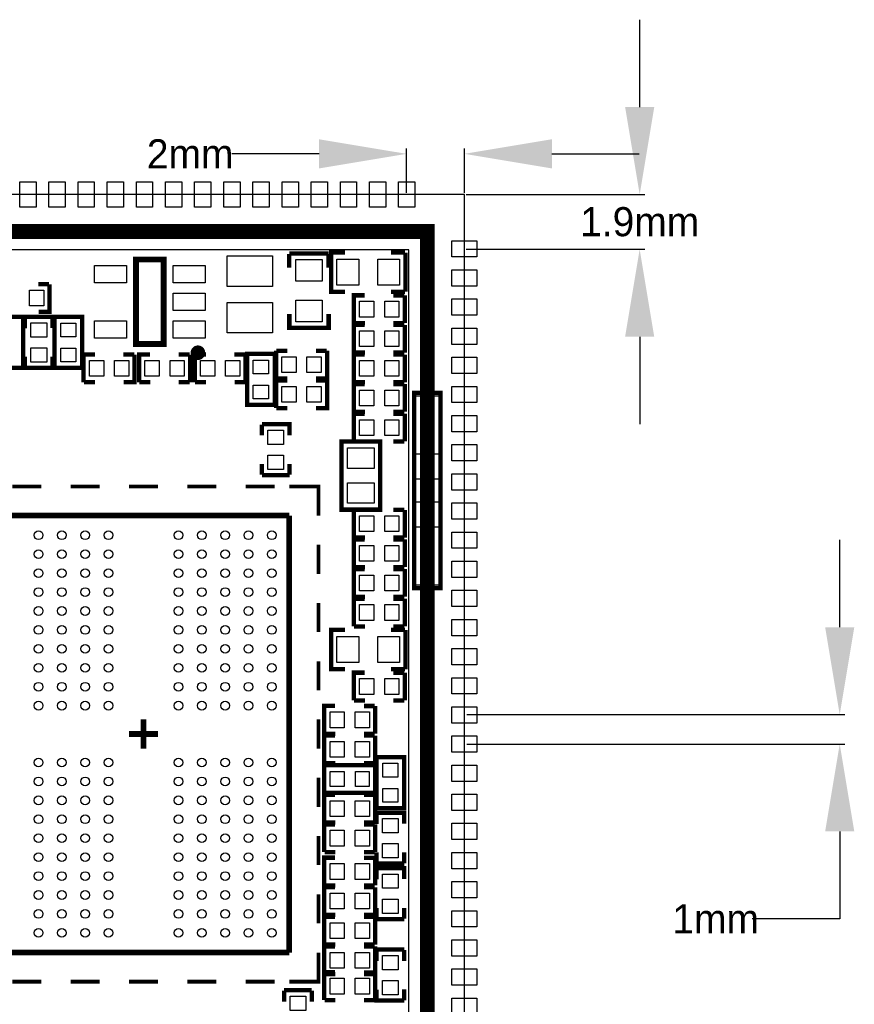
# Model space of a CAD drawing. Extents: x -7 to 161, y -5 to 58.
# Tile 6 of 13: x 46 to 75, y 19 to 53. Entities that reach past the tile are written whole.
import ezdxf

# ---------------------------------------------------------------- set-up
doc = ezdxf.new("R2010")
doc.units = 0
doc.header["$MEASUREMENT"] = 0
doc.layers.get('0').update_dxf_attribs({"linetype": 'CONTINUOUS'})
doc.layers.get('Defpoints').update_dxf_attribs({"linetype": 'CONTINUOUS'})
for name, color, linetype in [('BG_OUTLINE', 6, 'CONTINUOUS'), ('BG_SILKSCREEN_TOP', 7, 'CONTINUOUS'), ('PG_SILKSCREEN_TOP', 7, 'CONTINUOUS'), ('PIN_TOP', 3, 'CONTINUOUS')]:
    doc.layers.add(name, color=color, linetype=linetype)
doc.dimstyles.get("Standard").update_dxf_attribs({"dimtxt": 0.18, "dimasz": 0.18, "dimexe": 0.18, "dimexo": 0.0625, "dimgap": 0.09, "dimtad": 0, "dimtih": 1, "dimtoh": 1, "dimdec": 4, "dimzin": 0, "dimdsep": 46, "dimtxsty": 'STANDARD', "dimcen": 0.09, "dimadec": 0, "dimazin": 0, "dimtfac": 1, "dimtdec": 4, "dimtofl": 0, "dimtmove": 0, "dimatfit": 3, "dimfxl": 1, "dimtolj": 1, "dimtzin": 0, "dimarcsym": 0})

# ---------------------------------------------------------------- blocks, each defined once
blk = doc.blocks.new('*D10')
at = {"color": 0, "linetype": 'Continuous', "lineweight": -2, "transparency": 16777216}
for p, q in [((67.481, 50.244), (67.481, 53.244)), ((61.531, 47.244), (67.661, 47.244)), ((61.531, 45.362), (67.661, 45.362)), ((67.481, 42.362), (67.481, 39.362))]:
    blk.add_line(p, q, dxfattribs=at)
at = {"color": 0, "linetype": 'Continuous', "transparency": 16777216}
for points in [[(66.981, 50.244), (67.981, 50.244), (67.481, 47.244)], [(66.981, 42.362), (67.981, 42.362), (67.481, 45.362)]]:
    blk.add_solid(points, dxfattribs=at)
at = {"layer": 'Defpoints', "color": 0, "linetype": 'Continuous', "transparency": 16777216}
for p in [(61.468, 47.244), (61.468, 45.362), (67.481, 45.362)]:
    blk.add_point(p, dxfattribs=at)
at = {"color": 0, "linetype": 'Continuous', "transparency": 16777216, "insert": (67.481, 46.303), "char_height": 1, "attachment_point": 5}
blk.add_mtext('\\A1;1.9mm', dxfattribs=at)
blk = doc.blocks.new('*D11')
at = {"color": 0, "linetype": 'Continuous', "lineweight": -2, "transparency": 16777216}
for p, q in [((59.481, 47.306), (59.481, 48.819)), ((61.468, 47.306), (61.468, 48.819)), ((56.481, 48.639), (53.481, 48.639)), ((64.468, 48.639), (67.468, 48.639))]:
    blk.add_line(p, q, dxfattribs=at)
at = {"color": 0, "linetype": 'Continuous', "transparency": 16777216}
for points in [[(56.481, 49.139), (56.481, 48.139), (59.481, 48.639)], [(64.468, 49.139), (64.468, 48.139), (61.468, 48.639)]]:
    blk.add_solid(points, dxfattribs=at)
at = {"layer": 'Defpoints', "color": 0, "linetype": 'Continuous', "transparency": 16777216}
for p in [(59.481, 48.639), (59.481, 47.244), (61.468, 47.244)]:
    blk.add_point(p, dxfattribs=at)
at = {"color": 0, "linetype": 'Continuous', "transparency": 16777216, "insert": (52.057, 48.639), "char_height": 1, "attachment_point": 5}
blk.add_mtext('\\A1;2mm', dxfattribs=at)
blk = doc.blocks.new('*D14')
at = {"color": 0, "linetype": 'Continuous', "lineweight": -2, "transparency": 16777216}
for p, q in [((74.346, 32.387), (74.346, 35.387)), ((61.547, 29.387), (74.526, 29.387)), ((61.547, 28.378), (74.526, 28.378)), ((74.346, 25.378), (74.346, 22.378)), ((74.346, 22.378), (71.346, 22.378))]:
    blk.add_line(p, q, dxfattribs=at)
at = {"color": 0, "linetype": 'Continuous', "transparency": 16777216}
for points in [[(73.846, 32.387), (74.846, 32.387), (74.346, 29.387)], [(73.846, 25.378), (74.846, 25.378), (74.346, 28.378)]]:
    blk.add_solid(points, dxfattribs=at)
at = {"layer": 'Defpoints', "color": 0, "linetype": 'Continuous', "transparency": 16777216}
for p in [(61.484, 29.387), (61.484, 28.378), (74.346, 28.378)]:
    blk.add_point(p, dxfattribs=at)
at = {"color": 0, "linetype": 'Continuous', "transparency": 16777216, "insert": (70.089, 22.378), "char_height": 1, "attachment_point": 5}
blk.add_mtext('\\A1;1mm', dxfattribs=at)

msp = doc.modelspace()

# ---------------------------------------------------------------- linework, layer by layer
at = {"layer": 'BG_OUTLINE'}
msp.add_lwpolyline([(0.508, 0.508), (61.468, 0.508), (61.468, 47.244), (0.508, 47.244), (0.508, 0.508)], dxfattribs=at)
at = {"layer": 'BG_SILKSCREEN_TOP', "const_width": 0.508}
msp.add_lwpolyline([(1.778, 1.778), (60.198, 1.778), (60.198, 45.974), (1.778, 45.974), (1.778, 1.778)], dxfattribs=at)
at = {"layer": 'BG_SILKSCREEN_TOP'}
msp.add_lwpolyline([(2.413, 2.413), (59.563, 2.413), (59.563, 45.339), (2.413, 45.339), (2.413, 2.413)], dxfattribs=at)
at = {"layer": 'PG_SILKSCREEN_TOP'}
for points, const_width in [([(57.3659, 45.25188), (56.89092, 45.25188), (56.89092, 43.90212), (57.3659, 43.90212)], 0.15011), ([(59.42609, 45.2567), (58.95111, 45.2567)], 0.15011), ([(59.44108, 45.25188), (59.44108, 43.90212)], 0.15011), ([(51.14798, 45.01109), (51.14798, 42.11091), (50.19802, 42.11091), (50.19802, 45.01109), (51.14798, 45.01109)], 0.1999), ([(55.4543, 45.20209), (55.4543, 44.72711)], 0.15011), ([(55.45912, 45.21708), (56.80888, 45.21708)], 0.15011), ([(56.80431, 44.72711), (56.80431, 45.20209)], 0.15011), ([(47.2186, 44.1645), (46.84395, 44.1645)], 0.15011), ([(47.23003, 44.16298), (47.23003, 43.21302), (46.85513, 43.21302)], 0.15011), ([(58.95111, 43.90669), (59.42609, 43.90669)], 0.15011), ([(57.67197, 42.83202), (57.67197, 43.78198), (58.04687, 43.78198)], 0.15011), ([(59.03316, 43.78046), (59.40806, 43.78046)], 0.15011), ([(59.42203, 42.83202), (59.42203, 43.78198)], 0.15011), ([(45.37202, 41.3639), (45.37202, 43.03903), (46.32198, 43.03903), (46.32198, 41.28897), (45.37202, 41.28897), (45.37202, 41.3639)], 0.15011), ([(46.3865, 43.0276), (46.3865, 42.65295)], 0.15011), ([(46.38802, 43.03903), (47.33798, 43.03903), (47.33798, 42.66413)], 0.15011), ([(48.35398, 42.9641), (48.35398, 41.28897), (47.40402, 41.28897), (47.40402, 43.03903), (48.35398, 43.03903), (48.35398, 42.9641)], 0.15011), ([(55.45912, 43.1419), (55.45912, 42.66692), (56.80888, 42.66692), (56.80888, 43.1419)], 0.15011), ([(57.67197, 41.81602), (57.67197, 42.76598), (58.04687, 42.76598)], 0.15011), ([(57.68315, 42.8305), (58.05805, 42.8305)], 0.15011), ([(59.03316, 42.8305), (59.40806, 42.8305)], 0.15011), ([(59.03316, 42.76446), (59.40806, 42.76446)], 0.15011), ([(59.42203, 41.81602), (59.42203, 42.76598)], 0.15011), ([(55.00497, 41.87698), (55.00497, 40.92702)], 0.15011), ([(55.39384, 41.8785), (55.01869, 41.8785)], 0.15011), ([(56.7436, 41.8785), (56.36895, 41.8785)], 0.15011), ([(56.75503, 41.87698), (56.75503, 40.92702), (56.38013, 40.92702)], 0.15011), ([(46.3865, 41.67784), (46.3865, 41.30269)], 0.15011), ([(47.33646, 41.6781), (47.33646, 41.30294)], 0.15011), ([(48.40097, 41.74998), (48.40097, 40.80002)], 0.15011), ([(48.78984, 41.7515), (48.41494, 41.7515)], 0.15011), ([(50.13985, 41.7515), (49.76495, 41.7515)], 0.15011), ([(50.15103, 41.74998), (50.15103, 40.80002), (49.77613, 40.80002)], 0.15011), ([(50.30597, 40.80002), (50.30597, 41.74998), (50.68087, 41.74998)], 0.15011), ([(51.6669, 41.74846), (52.04206, 41.74846)], 0.15011), ([(52.05603, 40.80002), (52.05603, 41.74998)], 0.15011), ([(52.21097, 41.74998), (52.21097, 40.80002)], 0.15011), ([(52.59984, 41.7515), (52.22494, 41.7515)], 0.15011), ([(53.94985, 41.7515), (53.57495, 41.7515)], 0.15011), ([(53.96103, 41.74998), (53.96103, 40.80002), (53.58613, 40.80002)], 0.15011), ([(54.00802, 40.0939), (54.00802, 41.76903), (54.95798, 41.76903), (54.95798, 40.01897), (54.00802, 40.01897), (54.00802, 40.0939)], 0.15011), ([(57.67197, 40.80002), (57.67197, 41.74998), (58.04687, 41.74998)], 0.15011), ([(57.68315, 41.8145), (58.05805, 41.8145)], 0.15011), ([(59.03316, 41.8145), (59.40806, 41.8145)], 0.15011), ([(59.03316, 41.74846), (59.40806, 41.74846)], 0.15011), ([(59.42203, 40.80002), (59.42203, 41.74998)], 0.15011), ([(46.38802, 41.28897), (47.33798, 41.28897)], 0.15011), ([(55.00497, 40.86098), (55.00497, 39.91102)], 0.15011), ([(55.39384, 40.8625), (55.01869, 40.8625)], 0.15011), ([(55.3941, 40.92854), (55.01894, 40.92854)], 0.15011), ([(56.7436, 40.8625), (56.36895, 40.8625)], 0.15011), ([(56.75503, 40.86098), (56.75503, 39.91102), (56.38013, 39.91102)], 0.15011), ([(48.78984, 40.80154), (48.41494, 40.80154)], 0.15011), ([(50.3174, 40.7985), (50.69205, 40.7985)], 0.15011), ([(51.66716, 40.7985), (52.04231, 40.7985)], 0.15011), ([(52.59984, 40.80154), (52.22494, 40.80154)], 0.15011), ([(57.67197, 39.78402), (57.67197, 40.73398), (58.04687, 40.73398)], 0.15011), ([(57.68315, 40.7985), (58.05805, 40.7985)], 0.15011), ([(59.03316, 40.7985), (59.40806, 40.7985)], 0.15011), ([(59.03316, 40.73246), (59.40806, 40.73246)], 0.15011), ([(59.42203, 39.78402), (59.42203, 40.73398)], 0.15011), ([(60.64809, 40.43401), (60.64809, 33.73399), (59.74791, 33.73399), (59.74791, 40.43401), (60.64809, 40.43401)], 0.15011), ([(55.3941, 39.91254), (55.01894, 39.91254)], 0.15011), ([(57.67197, 38.76802), (57.67197, 39.71798), (58.04687, 39.71798)], 0.15011), ([(57.68315, 39.7825), (58.05805, 39.7825)], 0.15011), ([(59.0329, 39.71646), (59.40806, 39.71646)], 0.15011), ([(59.03316, 39.7825), (59.40806, 39.7825)], 0.15011), ([(59.42203, 38.76802), (59.42203, 39.71798)], 0.15011), ([(54.5145, 39.3446), (54.5145, 38.96995)], 0.15011), ([(54.51602, 39.35603), (55.46598, 39.35603), (55.46598, 38.98113)], 0.15011), ([(58.5724, 38.63365), (58.5724, 36.4236), (57.2516, 36.4236), (57.2516, 38.7604), (58.5724, 38.7604), (58.5724, 38.63365)], 0.15011), ([(57.6834, 38.7665), (58.05805, 38.7665)], 0.15011), ([(59.03316, 38.7665), (59.40831, 38.7665)], 0.15011), ([(54.5145, 37.99484), (54.5145, 37.61969)], 0.15011), ([(55.46446, 37.9951), (55.46446, 37.61994)], 0.15011), ([(54.51602, 37.60597), (55.46598, 37.60597)], 0.15011), ([(45.95546, 37.22065), (46.95546, 37.22065)], 0.127), ([(47.95545, 37.22065), (48.95545, 37.22065)], 0.127), ([(49.95545, 37.22065), (50.9557, 37.22065)], 0.127), ([(51.9557, 37.22065), (52.9557, 37.22065)], 0.127), ([(53.9557, 37.22065), (54.95569, 37.22065)], 0.127), ([(55.45557, 37.22065), (56.45556, 37.22065), (56.45556, 36.22065)], 0.127), ([(45.45559, 36.22065), (55.45557, 36.22065)], 0.1999), ([(55.45557, 36.22065), (55.45557, 21.22043)], 0.1999), ([(57.67197, 35.46602), (57.67197, 36.41598), (58.04687, 36.41598)], 0.15011), ([(59.03316, 36.41446), (59.40806, 36.41446)], 0.15011), ([(59.42203, 35.46602), (59.42203, 36.41598)], 0.15011), ([(57.68315, 35.4645), (58.05805, 35.4645)], 0.15011), ([(59.03316, 35.4645), (59.40806, 35.4645)], 0.15011), ([(56.45556, 34.22066), (56.45556, 35.22066)], 0.127), ([(57.67197, 34.45002), (57.67197, 35.39998), (58.04687, 35.39998)], 0.15011), ([(59.0329, 35.39846), (59.40806, 35.39846)], 0.15011), ([(59.42203, 34.45002), (59.42203, 35.39998)], 0.15011), ([(57.6834, 34.4485), (58.05805, 34.4485)], 0.15011), ([(59.03316, 34.4485), (59.40831, 34.4485)], 0.15011), ([(57.67197, 33.43402), (57.67197, 34.38398), (58.04687, 34.38398)], 0.15011), ([(59.03316, 34.38246), (59.40806, 34.38246)], 0.15011), ([(59.42203, 33.43402), (59.42203, 34.38398)], 0.15011), ([(57.68315, 33.4325), (58.05805, 33.4325)], 0.15011), ([(59.03316, 33.4325), (59.40806, 33.4325)], 0.15011), ([(56.45556, 32.22066), (56.45556, 33.22066)], 0.127), ([(57.67197, 32.41802), (57.67197, 33.36798), (58.04687, 33.36798)], 0.15011), ([(59.03316, 33.36646), (59.40806, 33.36646)], 0.15011), ([(59.42203, 32.41802), (59.42203, 33.36798)], 0.15011), ([(57.68315, 32.4165), (58.05805, 32.4165)], 0.15011), ([(59.03316, 32.4165), (59.40806, 32.4165)], 0.15011), ([(57.3659, 32.29788), (56.89092, 32.29788), (56.89092, 30.94812), (57.3659, 30.94812)], 0.15011), ([(59.42609, 32.3027), (58.95111, 32.3027)], 0.15011), ([(59.44108, 32.29788), (59.44108, 30.94812)], 0.15011), ([(56.45556, 30.22067), (56.45556, 31.22066)], 0.127), ([(57.67197, 29.87802), (57.67197, 30.82798), (58.04687, 30.82798)], 0.15011), ([(58.95111, 30.95269), (59.42609, 30.95269)], 0.15011), ([(59.03316, 30.82646), (59.40806, 30.82646)], 0.15011), ([(59.42203, 29.87802), (59.42203, 30.82798)], 0.15011), ([(56.65597, 28.73502), (56.65597, 29.68498), (57.03087, 29.68498)], 0.15011), ([(57.68315, 29.8765), (58.05805, 29.8765)], 0.15011), ([(58.01716, 29.68346), (58.39206, 29.68346)], 0.15011), ([(58.40603, 28.73502), (58.40603, 29.68498)], 0.15011), ([(59.03316, 29.8765), (59.40806, 29.8765)], 0.15011), ([(50.45558, 28.72054), (50.45558, 29.22067)], 0.1999), ([(56.45556, 28.22042), (56.45556, 29.22067)], 0.127), ([(49.95545, 28.72054), (50.45558, 28.72054)], 0.1999), ([(50.45558, 28.72054), (50.9557, 28.72054)], 0.1999), ([(50.45558, 28.22042), (50.45558, 28.72054)], 0.1999), ([(56.65597, 27.71902), (56.65597, 28.66898), (57.03087, 28.66898)], 0.15011), ([(56.66715, 28.7335), (57.04205, 28.7335)], 0.15011), ([(58.01716, 28.7335), (58.39206, 28.7335)], 0.15011), ([(58.01716, 28.66746), (58.39206, 28.66746)], 0.15011), ([(58.40603, 27.71902), (58.40603, 28.66898)], 0.15011), ([(58.3311, 26.70302), (56.65597, 26.70302), (56.65597, 27.65298), (58.40603, 27.65298), (58.40603, 26.70302), (58.3311, 26.70302)], 0.15011), ([(56.66715, 27.7175), (57.04205, 27.7175)], 0.15011), ([(58.01716, 27.7175), (58.39206, 27.7175)], 0.15011), ([(58.45302, 26.2509), (58.45302, 27.92603), (59.40298, 27.92603), (59.40298, 26.17597), (58.45302, 26.17597), (58.45302, 26.2509)], 0.15011), ([(56.45556, 26.22042), (56.45556, 27.22042)], 0.127), ([(56.65597, 25.68702), (56.65597, 26.63698), (57.03087, 26.63698)], 0.15011), ([(58.01716, 26.63546), (58.39206, 26.63546)], 0.15011), ([(58.40603, 25.68702), (58.40603, 26.63698)], 0.15011), ([(58.4515, 26.00985), (58.4515, 25.63495)], 0.15011), ([(58.45302, 26.02103), (59.40298, 26.02103), (59.40298, 25.64613)], 0.15011), ([(56.65597, 24.67102), (56.65597, 25.62098), (57.03087, 25.62098)], 0.15011), ([(56.66715, 25.6855), (57.04205, 25.6855)], 0.15011), ([(58.0169, 25.61946), (58.39206, 25.61946)], 0.15011), ([(58.01716, 25.6855), (58.39206, 25.6855)], 0.15011), ([(58.40603, 24.67102), (58.40603, 25.62098)], 0.15011), ([(56.45556, 24.22042), (56.45556, 25.22042)], 0.127), ([(56.6674, 24.6695), (57.04205, 24.6695)], 0.15011), ([(58.01716, 24.6695), (58.39231, 24.6695)], 0.15011), ([(58.4515, 24.65984), (58.4515, 24.28494)], 0.15011), ([(59.40146, 24.65984), (59.40146, 24.28494)], 0.15011), ([(56.65597, 23.52802), (56.65597, 24.47798), (57.03087, 24.47798)], 0.15011), ([(58.0169, 24.47646), (58.39206, 24.47646)], 0.15011), ([(58.40603, 23.52802), (58.40603, 24.47798)], 0.15011), ([(58.45302, 24.27097), (59.40298, 24.27097)], 0.15011), ([(58.4515, 24.1046), (58.4515, 23.72995)], 0.15011), ([(58.45302, 24.11603), (59.40298, 24.11603), (59.40298, 23.74113)], 0.15011), ([(56.65597, 22.51202), (56.65597, 23.46198), (57.03087, 23.46198)], 0.15011), ([(56.6674, 23.5265), (57.04205, 23.5265)], 0.15011), ([(58.01716, 23.5265), (58.39231, 23.5265)], 0.15011), ([(58.01716, 23.46046), (58.39206, 23.46046)], 0.15011), ([(58.40603, 22.51202), (58.40603, 23.46198)], 0.15011), ([(56.45556, 22.22043), (56.45556, 23.22043)], 0.127), ([(58.4515, 22.75484), (58.4515, 22.37969)], 0.15011), ([(59.40146, 22.7551), (59.40146, 22.37994)], 0.15011), ([(56.65597, 21.49602), (56.65597, 22.44598), (57.03087, 22.44598)], 0.15011), ([(56.66715, 22.5105), (57.04205, 22.5105)], 0.15011), ([(58.01716, 22.5105), (58.39206, 22.5105)], 0.15011), ([(58.01716, 22.44446), (58.39206, 22.44446)], 0.15011), ([(58.40603, 21.49602), (58.40603, 22.44598)], 0.15011), ([(58.45302, 22.36597), (59.40298, 22.36597)], 0.15011), ([(55.45557, 21.22043), (45.45559, 21.22043)], 0.1999), ([(56.65597, 20.48002), (56.65597, 21.42998), (57.03087, 21.42998)], 0.15011), ([(56.66715, 21.4945), (57.04205, 21.4945)], 0.15011), ([(58.01716, 21.4945), (58.39206, 21.4945)], 0.15011), ([(58.01716, 21.42846), (58.39206, 21.42846)], 0.15011), ([(58.40603, 20.48002), (58.40603, 21.42998)], 0.15011), ([(59.40298, 21.32203), (58.45302, 21.32203)], 0.15011), ([(58.45454, 20.93316), (58.45454, 21.30806)], 0.15011), ([(59.4045, 20.93316), (59.4045, 21.30806)], 0.15011), ([(56.45556, 21.22043), (56.45556, 20.22043), (55.45557, 20.22043)], 0.127), ([(45.95546, 20.22043), (46.95546, 20.22043)], 0.127), ([(47.95545, 20.22043), (48.95545, 20.22043)], 0.127), ([(49.95545, 20.22043), (50.9557, 20.22043)], 0.127), ([(51.9557, 20.22043), (52.9557, 20.22043)], 0.127), ([(53.9557, 20.22043), (54.95569, 20.22043)], 0.127), ([(56.65597, 19.59102), (56.65597, 20.54098), (57.03087, 20.54098)], 0.15011), ([(56.66715, 20.4785), (57.04205, 20.4785)], 0.15011), ([(58.0169, 20.53946), (58.39206, 20.53946)], 0.15011), ([(58.01716, 20.4785), (58.39206, 20.4785)], 0.15011), ([(58.40603, 19.59102), (58.40603, 20.54098)], 0.15011), ([(56.22798, 19.92503), (55.27802, 19.92503)], 0.15011), ([(55.27954, 19.53616), (55.27954, 19.91106)], 0.15011), ([(56.2295, 19.53616), (56.2295, 19.91106)], 0.15011), ([(59.40298, 19.57197), (58.45302, 19.57197), (58.45302, 19.94687)], 0.15011), ([(59.4045, 19.58315), (59.4045, 19.95805)], 0.15011), ([(56.6674, 19.5895), (57.04205, 19.5895)], 0.15011), ([(58.01716, 19.5895), (58.39231, 19.5895)], 0.15011)]:
    msp.add_lwpolyline(points, dxfattribs=dict(at, const_width=const_width))
at = {"layer": 'PG_SILKSCREEN_TOP', "const_width": 0.24994}
msp.add_lwpolyline([(52.44821, 41.81094, 1.000479), (52.19776, 41.81094, 0.999521), (52.44821, 41.81094)], format="xyb", dxfattribs=at)
at = {"layer": 'PIN_TOP'}
for points in [[(46.76851, 47.67504), (46.76851, 46.81296), (46.20971, 46.81296), (46.20971, 47.67504)], [(47.76851, 47.67504), (47.76851, 46.81296), (47.20971, 46.81296), (47.20971, 47.67504)], [(48.76851, 47.67504), (48.76851, 46.81296), (48.20971, 46.81296), (48.20971, 47.67504)], [(49.76851, 47.67504), (49.76851, 46.81296), (49.20971, 46.81296), (49.20971, 47.67504)], [(50.7685, 47.67504), (50.7685, 46.81296), (50.2097, 46.81296), (50.2097, 47.67504)], [(51.7685, 47.67504), (51.7685, 46.81296), (51.2097, 46.81296), (51.2097, 47.67504)], [(52.7685, 47.67504), (52.7685, 46.81296), (52.2097, 46.81296), (52.2097, 47.67504)], [(53.7685, 47.67504), (53.7685, 46.81296), (53.2097, 46.81296), (53.2097, 47.67504)], [(54.7685, 47.67504), (54.7685, 46.81296), (54.2097, 46.81296), (54.2097, 47.67504)], [(55.76849, 47.67504), (55.76849, 46.81296), (55.20969, 46.81296), (55.20969, 47.67504)], [(56.76849, 47.67504), (56.76849, 46.81296), (56.20969, 46.81296), (56.20969, 47.67504)], [(57.76849, 47.67504), (57.76849, 46.81296), (57.20969, 46.81296), (57.20969, 47.67504)], [(58.76849, 47.67504), (58.76849, 46.81296), (58.20969, 46.81296), (58.20969, 47.67504)], [(59.76849, 47.67504), (59.76849, 46.81296), (59.20969, 46.81296), (59.20969, 47.67504)], [(61.89904, 45.0977), (61.03696, 45.0977), (61.03696, 45.6565), (61.89904, 45.6565)], [(53.32705, 44.09008), (53.32705, 45.14012), (54.87695, 45.14012), (54.87695, 44.09008)], [(56.58396, 45.01705), (56.58396, 44.26699), (55.68404, 44.26699), (55.68404, 45.01705)], [(57.84101, 44.12704), (57.09094, 44.12704), (57.09094, 45.02696), (57.84101, 45.02696)], [(59.24106, 44.12704), (58.49099, 44.12704), (58.49099, 45.02696), (59.24106, 45.02696)], [(49.87303, 44.81093), (49.87303, 44.21099), (48.77295, 44.21099), (48.77295, 44.81093)], [(52.57305, 44.81093), (52.57305, 44.21099), (51.47297, 44.21099), (51.47297, 44.81093)], [(61.89904, 44.0977), (61.03696, 44.0977), (61.03696, 44.6565), (61.89904, 44.6565)], [(46.54004, 43.958), (47.03, 43.958), (47.03, 43.418), (46.54004, 43.418)], [(52.57305, 43.86097), (52.57305, 43.26103), (51.47297, 43.26103), (51.47297, 43.86097)], [(56.58396, 43.61701), (56.58396, 42.86695), (55.68404, 42.86695), (55.68404, 43.61701)], [(61.89904, 43.0977), (61.03696, 43.0977), (61.03696, 43.6565), (61.89904, 43.6565)], [(53.32705, 42.48988), (53.32705, 43.53992), (54.87695, 43.53992), (54.87695, 42.48988)], [(58.36196, 43.037), (57.87199, 43.037), (57.87199, 43.577), (58.36196, 43.577)], [(59.22201, 43.037), (58.73204, 43.037), (58.73204, 43.577), (59.22201, 43.577)], [(46.593, 42.34891), (46.593, 42.83888), (47.133, 42.83888), (47.133, 42.34891)], [(47.6189, 42.35907), (47.6189, 42.82897), (48.13884, 42.82897), (48.13884, 42.35907)], [(49.87303, 42.91101), (49.87303, 42.31107), (48.77295, 42.31107), (48.77295, 42.91101)], [(52.57305, 42.91101), (52.57305, 42.31107), (51.47297, 42.31107), (51.47297, 42.91101)], [(61.89904, 42.09771), (61.03696, 42.09771), (61.03696, 42.65651), (61.89904, 42.65651)], [(58.36196, 42.021), (57.87199, 42.021), (57.87199, 42.561), (58.36196, 42.561)], [(59.22201, 42.021), (58.73204, 42.021), (58.73204, 42.561), (59.22201, 42.561)], [(46.593, 41.48887), (46.593, 41.97883), (47.133, 41.97883), (47.133, 41.48887)], [(47.6189, 41.49903), (47.6189, 41.96893), (48.13884, 41.96893), (48.13884, 41.49903)], [(55.20499, 41.672), (55.69496, 41.672), (55.69496, 41.132), (55.20499, 41.132)], [(56.06504, 41.672), (56.55501, 41.672), (56.55501, 41.132), (56.06504, 41.132)], [(61.89904, 41.09771), (61.03696, 41.09771), (61.03696, 41.65651), (61.89904, 41.65651)], [(48.60099, 41.545), (49.09096, 41.545), (49.09096, 41.005), (48.60099, 41.005)], [(49.46104, 41.545), (49.95101, 41.545), (49.95101, 41.005), (49.46104, 41.005)], [(50.99596, 41.005), (50.50599, 41.005), (50.50599, 41.545), (50.99596, 41.545)], [(51.856, 41.005), (51.36604, 41.005), (51.36604, 41.545), (51.856, 41.545)], [(52.41099, 41.545), (52.90096, 41.545), (52.90096, 41.005), (52.41099, 41.005)], [(53.27104, 41.545), (53.761, 41.545), (53.761, 41.005), (53.27104, 41.005)], [(54.74297, 41.55897), (54.74297, 41.08907), (54.22303, 41.08907), (54.22303, 41.55897)], [(58.36196, 41.005), (57.87199, 41.005), (57.87199, 41.545), (58.36196, 41.545)], [(59.22201, 41.005), (58.73204, 41.005), (58.73204, 41.545), (59.22201, 41.545)], [(54.74297, 40.69893), (54.74297, 40.22903), (54.22303, 40.22903), (54.22303, 40.69893)], [(55.20499, 40.656), (55.69496, 40.656), (55.69496, 40.116), (55.20499, 40.116)], [(56.06504, 40.656), (56.55501, 40.656), (56.55501, 40.116), (56.06504, 40.116)], [(61.89904, 40.09771), (61.03696, 40.09771), (61.03696, 40.65651), (61.89904, 40.65651)], [(58.36196, 39.989), (57.87199, 39.989), (57.87199, 40.529), (58.36196, 40.529)], [(59.22201, 39.989), (58.73204, 39.989), (58.73204, 40.529), (59.22201, 40.529)], [(59.79795, 38.33393), (59.79795, 40.33393), (60.59805, 40.33393), (60.59805, 38.33393)], [(61.89904, 39.09771), (61.03696, 39.09771), (61.03696, 39.65651), (61.89904, 39.65651)], [(58.36196, 38.973), (57.87199, 38.973), (57.87199, 39.513), (58.36196, 39.513)], [(59.22201, 38.973), (58.73204, 38.973), (58.73204, 39.513), (59.22201, 39.513)], [(54.721, 38.66591), (54.721, 39.15588), (55.261, 39.15588), (55.261, 38.66591)], [(57.45201, 37.84194), (57.45201, 38.54196), (58.37199, 38.54196), (58.37199, 37.84194)], [(61.89904, 38.09771), (61.03696, 38.09771), (61.03696, 38.65651), (61.89904, 38.65651)], [(54.721, 37.80587), (54.721, 38.29583), (55.261, 38.29583), (55.261, 37.80587)], [(61.89904, 37.09772), (61.03696, 37.09772), (61.03696, 37.65652), (61.89904, 37.65652)], [(57.45201, 36.64204), (57.45201, 37.34206), (58.37199, 37.34206), (58.37199, 36.64204)], [(59.79795, 37.48405), (60.59805, 37.48405), (60.59805, 36.68395), (59.79795, 36.68395)], [(61.89904, 36.09772), (61.03696, 36.09772), (61.03696, 36.65652), (61.89904, 36.65652)], [(58.36196, 35.671), (57.87199, 35.671), (57.87199, 36.211), (58.36196, 36.211)], [(59.22201, 35.671), (58.73204, 35.671), (58.73204, 36.211), (59.22201, 36.211)], [(59.79795, 33.83407), (59.79795, 35.83407), (60.59805, 35.83407), (60.59805, 33.83407)], [(61.89904, 35.09772), (61.03696, 35.09772), (61.03696, 35.65652), (61.89904, 35.65652)], [(58.36196, 34.655), (57.87199, 34.655), (57.87199, 35.195), (58.36196, 35.195)], [(59.22201, 34.655), (58.73204, 34.655), (58.73204, 35.195), (59.22201, 35.195)], [(61.89904, 34.09772), (61.03696, 34.09772), (61.03696, 34.65652), (61.89904, 34.65652)], [(58.36196, 33.639), (57.87199, 33.639), (57.87199, 34.179), (58.36196, 34.179)], [(59.22201, 33.639), (58.73204, 33.639), (58.73204, 34.179), (59.22201, 34.179)], [(61.89904, 33.09772), (61.03696, 33.09772), (61.03696, 33.65652), (61.89904, 33.65652)], [(58.36196, 32.623), (57.87199, 32.623), (57.87199, 33.163), (58.36196, 33.163)], [(59.22201, 32.623), (58.73204, 32.623), (58.73204, 33.163), (59.22201, 33.163)], [(61.89904, 32.09773), (61.03696, 32.09773), (61.03696, 32.65653), (61.89904, 32.65653)], [(57.84101, 31.17304), (57.09094, 31.17304), (57.09094, 32.07296), (57.84101, 32.07296)], [(59.24106, 31.17304), (58.49099, 31.17304), (58.49099, 32.07296), (59.24106, 32.07296)], [(61.89904, 31.09773), (61.03696, 31.09773), (61.03696, 31.65653), (61.89904, 31.65653)], [(58.36196, 30.083), (57.87199, 30.083), (57.87199, 30.623), (58.36196, 30.623)], [(59.22201, 30.083), (58.73204, 30.083), (58.73204, 30.623), (59.22201, 30.623)], [(61.89904, 30.09773), (61.03696, 30.09773), (61.03696, 30.65653), (61.89904, 30.65653)], [(57.34596, 28.94), (56.85599, 28.94), (56.85599, 29.48), (57.34596, 29.48)], [(58.20601, 28.94), (57.71604, 28.94), (57.71604, 29.48), (58.20601, 29.48)], [(61.89904, 29.09773), (61.03696, 29.09773), (61.03696, 29.65653), (61.89904, 29.65653)], [(57.34596, 27.924), (56.85599, 27.924), (56.85599, 28.464), (57.34596, 28.464)], [(58.20601, 27.924), (57.71604, 27.924), (57.71604, 28.464), (58.20601, 28.464)], [(61.89904, 28.09773), (61.03696, 28.09773), (61.03696, 28.65653), (61.89904, 28.65653)], [(56.86603, 27.43797), (57.33593, 27.43797), (57.33593, 26.91803), (56.86603, 26.91803)], [(57.72607, 27.43797), (58.19597, 27.43797), (58.19597, 26.91803), (57.72607, 26.91803)], [(59.18797, 27.71597), (59.18797, 27.24607), (58.66803, 27.24607), (58.66803, 27.71597)], [(61.89904, 27.09774), (61.03696, 27.09774), (61.03696, 27.65654), (61.89904, 27.65654)], [(59.18797, 26.85593), (59.18797, 26.38603), (58.66803, 26.38603), (58.66803, 26.85593)], [(57.34596, 25.892), (56.85599, 25.892), (56.85599, 26.432), (57.34596, 26.432)], [(58.20601, 25.892), (57.71604, 25.892), (57.71604, 26.432), (58.20601, 26.432)], [(61.89904, 26.09774), (61.03696, 26.09774), (61.03696, 26.65654), (61.89904, 26.65654)], [(58.658, 25.33091), (58.658, 25.82088), (59.198, 25.82088), (59.198, 25.33091)], [(57.34596, 24.876), (56.85599, 24.876), (56.85599, 25.416), (57.34596, 25.416)], [(58.20601, 24.876), (57.71604, 24.876), (57.71604, 25.416), (58.20601, 25.416)], [(61.89904, 25.09774), (61.03696, 25.09774), (61.03696, 25.65654), (61.89904, 25.65654)], [(58.658, 24.47087), (58.658, 24.96083), (59.198, 24.96083), (59.198, 24.47087)], [(61.89904, 24.09774), (61.03696, 24.09774), (61.03696, 24.65654), (61.89904, 24.65654)], [(57.34596, 23.733), (56.85599, 23.733), (56.85599, 24.273), (57.34596, 24.273)], [(58.20601, 23.733), (57.71604, 23.733), (57.71604, 24.273), (58.20601, 24.273)], [(58.658, 23.42591), (58.658, 23.91588), (59.198, 23.91588), (59.198, 23.42591)], [(61.89904, 23.09774), (61.03696, 23.09774), (61.03696, 23.65654), (61.89904, 23.65654)], [(57.34596, 22.717), (56.85599, 22.717), (56.85599, 23.257), (57.34596, 23.257)], [(58.20601, 22.717), (57.71604, 22.717), (57.71604, 23.257), (58.20601, 23.257)], [(58.658, 22.56587), (58.658, 23.05583), (59.198, 23.05583), (59.198, 22.56587)], [(61.89904, 22.09775), (61.03696, 22.09775), (61.03696, 22.65655), (61.89904, 22.65655)], [(57.34596, 21.701), (56.85599, 21.701), (56.85599, 22.241), (57.34596, 22.241)], [(58.20601, 21.701), (57.71604, 21.701), (57.71604, 22.241), (58.20601, 22.241)], [(61.89904, 21.09775), (61.03696, 21.09775), (61.03696, 21.65655), (61.89904, 21.65655)], [(57.34596, 20.685), (56.85599, 20.685), (56.85599, 21.225), (57.34596, 21.225)], [(58.20601, 20.685), (57.71604, 20.685), (57.71604, 21.225), (58.20601, 21.225)], [(59.198, 21.12201), (59.198, 20.63204), (58.658, 20.63204), (58.658, 21.12201)], [(61.89904, 20.09775), (61.03696, 20.09775), (61.03696, 20.65655), (61.89904, 20.65655)], [(57.34596, 19.796), (56.85599, 19.796), (56.85599, 20.336), (57.34596, 20.336)], [(58.20601, 19.796), (57.71604, 19.796), (57.71604, 20.336), (58.20601, 20.336)], [(59.198, 20.26196), (59.198, 19.772), (58.658, 19.772), (58.658, 20.26196)], [(56.023, 19.725), (56.023, 19.23504), (55.483, 19.23504), (55.483, 19.725)], [(61.89904, 19.09775), (61.03696, 19.09775), (61.03696, 19.65655), (61.89904, 19.65655)]]:
    msp.add_lwpolyline(points, close=True, dxfattribs=at)
for centre in [(46.85563, 35.54552), (47.65548, 35.54552), (48.45558, 35.54552), (49.25568, 35.54552), (51.65547, 35.54552), (52.45557, 35.54552), (53.25567, 35.54552), (54.05552, 35.54552), (54.85562, 35.54552), (46.85563, 34.89554), (47.65548, 34.89554), (48.45558, 34.89554), (49.25568, 34.89554), (51.65547, 34.89554), (52.45557, 34.89554), (53.25567, 34.89554), (54.05552, 34.89554), (54.85562, 34.89554), (46.85563, 34.24555), (47.65548, 34.24555), (48.45558, 34.24555), (49.25568, 34.24555), (51.65547, 34.24555), (52.45557, 34.24555), (53.25567, 34.24555), (54.05552, 34.24555), (54.85562, 34.24555), (46.85563, 33.59556), (47.65548, 33.59556), (48.45558, 33.59556), (49.25568, 33.59556), (51.65547, 33.59556), (52.45557, 33.59556), (53.25567, 33.59556), (54.05552, 33.59556), (54.85562, 33.59556), (46.85563, 32.94558), (47.65548, 32.94558), (48.45558, 32.94558), (49.25568, 32.94558), (51.65547, 32.94558), (52.45557, 32.94558), (53.25567, 32.94558), (54.05552, 32.94558), (54.85562, 32.94558), (46.85563, 32.29559), (47.65548, 32.29559), (48.45558, 32.29559), (49.25568, 32.29559), (51.65547, 32.29559), (52.45557, 32.29559), (53.25567, 32.29559), (54.05552, 32.29559), (54.85562, 32.29559), (46.85563, 31.64561), (47.65548, 31.64561), (48.45558, 31.64561), (49.25568, 31.64561), (51.65547, 31.64561), (52.45557, 31.64561), (53.25567, 31.64561), (54.05552, 31.64561), (54.85562, 31.64561), (46.85563, 30.99562), (47.65548, 30.99562), (48.45558, 30.99562), (49.25568, 30.99562), (51.65547, 30.99562), (52.45557, 30.99562), (53.25567, 30.99562), (54.05552, 30.99562), (54.85562, 30.99562), (46.85563, 30.34563), (47.65548, 30.34563), (48.45558, 30.34563), (49.25568, 30.34563), (51.65547, 30.34563), (52.45557, 30.34563), (53.25567, 30.34563), (54.05552, 30.34563), (54.85562, 30.34563), (46.85563, 29.69565), (47.65548, 29.69565), (48.45558, 29.69565), (49.25568, 29.69565), (51.65547, 29.69565), (52.45557, 29.69565), (53.25567, 29.69565), (54.05552, 29.69565), (54.85562, 29.69565), (46.85563, 27.74544), (47.65548, 27.74544), (48.45558, 27.74544), (49.25568, 27.74544), (51.65547, 27.74544), (52.45557, 27.74544), (53.25567, 27.74544), (54.05552, 27.74544), (54.85562, 27.74544), (46.85563, 27.09545), (47.65548, 27.09545), (48.45558, 27.09545), (49.25568, 27.09545), (51.65547, 27.09545), (52.45557, 27.09545), (53.25567, 27.09545), (54.05552, 27.09545), (54.85562, 27.09545), (46.85563, 26.44546), (47.65548, 26.44546), (48.45558, 26.44546), (49.25568, 26.44546), (51.65547, 26.44546), (52.45557, 26.44546), (53.25567, 26.44546), (54.05552, 26.44546), (54.85562, 26.44546), (46.85563, 25.79548), (47.65548, 25.79548), (48.45558, 25.79548), (49.25568, 25.79548), (51.65547, 25.79548), (52.45557, 25.79548), (53.25567, 25.79548), (54.05552, 25.79548), (54.85562, 25.79548), (46.85563, 25.14549), (47.65548, 25.14549), (48.45558, 25.14549), (49.25568, 25.14549), (51.65547, 25.14549), (52.45557, 25.14549), (53.25567, 25.14549), (54.05552, 25.14549), (54.85562, 25.14549), (46.85563, 24.49551), (47.65548, 24.49551), (48.45558, 24.49551), (49.25568, 24.49551), (51.65547, 24.49551), (52.45557, 24.49551), (53.25567, 24.49551), (54.05552, 24.49551), (54.85562, 24.49551), (46.85563, 23.84552), (47.65548, 23.84552), (48.45558, 23.84552), (49.25568, 23.84552), (51.65547, 23.84552), (52.45557, 23.84552), (53.25567, 23.84552), (54.05552, 23.84552), (54.85562, 23.84552), (46.85563, 23.19553), (47.65548, 23.19553), (48.45558, 23.19553), (49.25568, 23.19553), (51.65547, 23.19553), (52.45557, 23.19553), (53.25567, 23.19553), (54.05552, 23.19553), (54.85562, 23.19553), (46.85563, 22.54555), (47.65548, 22.54555), (48.45558, 22.54555), (49.25568, 22.54555), (51.65547, 22.54555), (52.45557, 22.54555), (53.25567, 22.54555), (54.05552, 22.54555), (54.85562, 22.54555), (46.85563, 21.89556), (47.65548, 21.89556), (48.45558, 21.89556), (49.25568, 21.89556), (51.65547, 21.89556), (52.45557, 21.89556), (53.25567, 21.89556), (54.05552, 21.89556), (54.85562, 21.89556)]:
    msp.add_circle(centre, 0.14999, dxfattribs=at)

# ---------------------------------------------------------------- dimensions: what is measured, and where the dimension line sits
at = {"linetype": 'Continuous'}
for base, p1, p2, text, picture, middle in [((67.48104, 45.36246), (61.468, 47.244), (61.468, 45.36246), '1.9mm', '*D10', (67.48104, 46.30323)), ((74.34557, 28.37782), (61.48404, 29.3867), (61.48404, 28.37782), '1mm', '*D14', (70.0889, 22.37782))]:
    dim = msp.add_linear_dim(base=base, p1=p1, p2=p2, angle=90, text=text, dimstyle='Standard', override={"dimtxt": 1, "dimasz": 3}, dxfattribs=at)
    dim.commit()
    dim.dimension.update_dxf_attribs({"geometry": picture, "text_midpoint": middle})
dim = msp.add_linear_dim(base=(59.4806, 48.63911), p1=(61.468, 47.244), p2=(59.4806, 47.244), text='2mm', dimstyle='Standard', override={"dimtxt": 1, "dimasz": 3}, dxfattribs=at)
dim.commit()
dim.dimension.update_dxf_attribs({"geometry": '*D11', "text_midpoint": (52.05726, 48.63911)})

doc.saveas('drawing.dxf')
